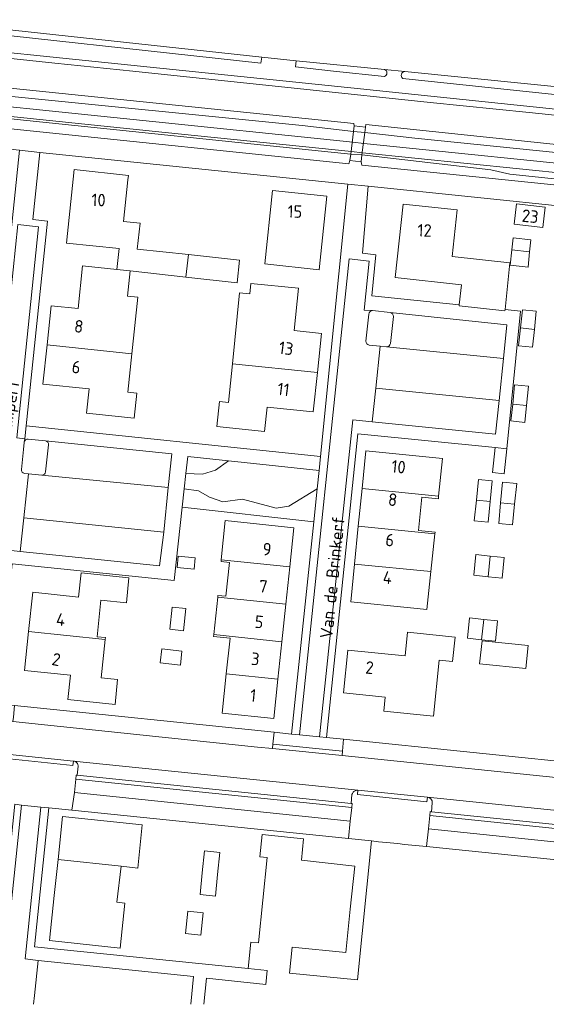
# Model space of a CAD drawing. Extents: x 168026 to 168874, y 448609 to 449769.
# Tile 18 of 39: x 168567 to 168642, y 448609 to 448751. Entities that reach past the tile are written whole.
import ezdxf
from ezdxf.enums import TextEntityAlignment as Align

# ---------------------------------------------------------------- set-up
doc = ezdxf.new("R2010")
doc.units = 0
for name, color, linetype, lineweight in [('B-WE-GR-BEPLANTING_CULTUUR_HEESTERS-GV', 252, 'Continuous', 5), ('B-WE-GR-GRAS-GV', 252, 'Continuous', 5), ('B-WE-KW-KUNSTWERK_DEK-GV', 252, 'Continuous', 5), ('B-WE-OG-TERREIN_CULTUURSCHEIDING-GV', 252, 'Continuous', 5), ('B-WE-OG-TERREIN_ERF-GV', 252, 'Continuous', 5), ('B-WE-OG-TOPOGRAFIE-T18', 7, 'Continuous', 5), ('B-WE-OG-TOPOGRAFIE_BEBOUWING-GV', 1, 'Continuous', 18), ('B-WE-OG-TOPOGRAFIE_BEBOUWING-T18', 7, 'Continuous', 5), ('B-WE-OG-WATER_SLOOT-GV', 252, 'Continuous', 5), ('B-WE-VH-VERHARDING_ASFALT-GV', 252, 'Continuous', 5), ('B-WE-VH-VERHARDING_BEDRIJFSVLOERPLAAT-GV', 252, 'Continuous', 5), ('B-WE-VH-VERHARDING_BETONSTRAATSTEEN-GV', 252, 'Continuous', 5), ('B-WE-VH-VERHARDING_STRAATBAKSTEEN-GV', 252, 'Continuous', 5), ('B-WE-VH-VERHARDING_TEGEL-GV', 252, 'Continuous', 5)]:
    doc.layers.add(name, color=color, linetype=linetype, lineweight=lineweight)
doc.styles.add('NLCS-ISO-ANNOTATIEF-T18', font='NLCS-ISO.ttf', dxfattribs={"height": 1.8})

msp = doc.modelspace()

# ---------------------------------------------------------------- linework, layer by layer
at = {"layer": 'B-WE-GR-BEPLANTING_CULTUUR_HEESTERS-GV', "flags": 128}
for points in [[(168616.747, 448708.392), (168616.318, 448704.504)], [(168619.821, 448708.597), (168617.287, 448708.891)], [(168619.845, 448704.152), (168620.262, 448708.058)], [(168616.809, 448703.942), (168618.392, 448703.767), (168619.304, 448703.666)], [(168567.261, 448690.018), (168567.255, 448689.973), (168567.152, 448688.966), (168566.851, 448686.088)], [(168570.311, 448690.183), (168567.811, 448690.437)], [(168570.329, 448685.725), (168570.744, 448689.631)], [(168567.289, 448685.528), (168567.845, 448685.472), (168569.787, 448685.276)]]:
    msp.add_lwpolyline(points, dxfattribs=at)
at = {"layer": 'B-WE-GR-BEPLANTING_CULTUUR_HEESTERS-GV'}
for points in [[(168617.287, 448708.891, 0.3993709), (168616.747, 448708.392)], [(168620.262, 448708.058, 0.3796729), (168619.821, 448708.597)], [(168616.318, 448704.504, 0.3675794), (168616.809, 448703.942)], [(168619.304, 448703.666, 0.3398409), (168619.845, 448704.152)], [(168567.811, 448690.437, 0.3951464), (168567.261, 448690.018)], [(168570.744, 448689.631, 0.4071737), (168570.311, 448690.183)], [(168566.851, 448686.088, 0.4147563), (168567.289, 448685.528)], [(168569.787, 448685.276, 0.4085839), (168570.329, 448685.725)]]:
    msp.add_lwpolyline(points, format="xyb", dxfattribs=at)
at = {"layer": 'B-WE-GR-BEPLANTING_CULTUUR_HEESTERS-GV', "flags": 128}
for points in [[(168596.587, 448687.31), (168590.729, 448687.946), (168590.473, 448685.497), (168592.873, 448685.402), (168594.721, 448685.975)], [(168590.23, 448683.308), (168589.934, 448680.674), (168608.821, 448678.555), (168609.328, 448683.323), (168605.274, 448680.828), (168603.45, 448680.529), (168598.588, 448681.825), (168595.79, 448681.45), (168593.88, 448682.121), (168592.303, 448683.034)]]:
    msp.add_lwpolyline(points, close=True, dxfattribs=at)
at = {"layer": 'B-WE-GR-GRAS-GV', "flags": 128}
msp.add_lwpolyline([(168517.406, 448755.058), (168517.336, 448754.427), (168517.221, 448753.391), (168519.532, 448753.153), (168519.638, 448754.178), (168601.4, 448745.285), (168606.33, 448744.773), (168619.017, 448743.498), (168621.894, 448743.208), (168721.893, 448733.155), (168721.888, 448733.812), (168723.359, 448733.672), (168727.061, 448734.091), (168727.13, 448733.479)], dxfattribs=at)
at = {"layer": 'B-WE-KW-KUNSTWERK_DEK-GV', "flags": 128}
msp.add_lwpolyline([(168616.263, 448735.235), (168614.62, 448735.413), (168614.527, 448734.628), (168614.139, 448731.361), (168614.033, 448730.463), (168615.622, 448730.265), (168615.747, 448731.234), (168616.161, 448734.447)], close=True, dxfattribs=at)
at = {"layer": 'B-WE-OG-TERREIN_CULTUURSCHEIDING-GV', "flags": 128}
for points in [[(168709.32, 448725.834), (168616.326, 448735.605), (168616.263, 448735.235), (168614.62, 448735.413), (168614.596, 448735.773), (168520.025, 448745.468), (168519.965, 448745.289), (168519.921, 448745.159), (168518.323, 448745.315), (168518.324, 448745.328), (168518.337, 448745.657), (168488.912, 448748.601), (168488.284, 448742.905), (168517.657, 448739.922), (168517.776, 448740.25), (168517.815, 448740.356), (168519.414, 448740.192), (168519.475, 448739.857), (168519.502, 448739.705), (168613.859, 448729.961), (168614.033, 448730.463), (168615.622, 448730.265), (168615.745, 448729.765), (168708.801, 448720.244)], [(168708.627, 448724.998), (168623.371, 448733.646), (168616.161, 448734.447), (168614.527, 448734.628), (168607.147, 448735.448), (168519.907, 448744.193), (168519.823, 448744.201), (168518.227, 448744.379), (168518.221, 448744.379), (168491.827, 448747.218), (168490.817, 448746.389), (168490.731, 448745.822), (168518.066, 448743.003)], [(168653.431, 448727.718), (168615.851, 448731.552), (168614.256, 448731.714), (168587.499, 448734.444), (168519.598, 448741.51), (168517.931, 448741.683), (168490.739, 448744.513), (168491.826, 448743.646), (168514.261, 448741.664), (168517.891, 448741.316), (168517.913, 448741.314), (168519.513, 448741.161), (168519.604, 448741.152), (168524.364, 448740.696), (168610.852, 448731.669), (168614.139, 448731.361), (168615.747, 448731.234), (168634.254, 448729.096), (168637, 448728.464), (168708.976, 448720.929)], [(168519.907, 448744.193), (168607.147, 448735.448), (168614.527, 448734.628), (168616.161, 448734.447), (168623.371, 448733.646), (168708.627, 448724.998)], [(168518.066, 448743.003), (168519.733, 448742.831), (168614.422, 448733.064), (168616.017, 448732.9), (168653.493, 448729.034)], [(168708.976, 448720.929), (168637, 448728.464), (168634.254, 448729.096), (168615.747, 448731.234), (168614.139, 448731.361), (168610.852, 448731.669), (168524.364, 448740.696)]]:
    msp.add_lwpolyline(points, dxfattribs=at)
for points in [[(168596.587, 448687.31), (168594.721, 448685.975), (168592.873, 448685.402), (168590.473, 448685.497), (168590.23, 448683.308), (168592.303, 448683.034), (168593.88, 448682.121), (168595.79, 448681.45), (168598.588, 448681.825), (168603.45, 448680.529), (168605.274, 448680.828), (168609.328, 448683.323), (168609.607, 448685.957)], [(168574.45, 448639.726), (168614.074, 448635.612), (168614.29, 448637.533), (168574.643, 448641.607)], [(168665.668, 448632.255), (168625.517, 448636.399), (168625.3, 448634.475), (168665.457, 448630.33)]]:
    msp.add_lwpolyline(points, close=True, dxfattribs=at)
at = {"layer": 'B-WE-OG-TERREIN_ERF-GV', "flags": 128}
for points in [[(168567.535, 448692.36), (168609.817, 448687.956), (168613.722, 448727.046), (168569.474, 448731.609), (168568.478, 448721.959), (168570.58, 448721.751)], [(168582.719, 448702.696), (168582.141, 448697.177), (168583.434, 448697.041), (168583.059, 448693.461), (168576.197, 448694.179), (168576.561, 448697.66), (168569.947, 448698.353), (168570.536, 448703.972), (168571.124, 448709.591), (168575.003, 448709.185), (168575.645, 448715.322), (168580.572, 448714.806), (168580.888, 448717.79), (168573.301, 448718.594), (168574.418, 448729.135), (168582.217, 448728.308), (168582.131, 448727.649), (168581.501, 448721.688), (168583.888, 448721.436), (168583.493, 448717.697), (168590.827, 448716.922), (168598.161, 448716.147), (168597.815, 448712.866), (168590.485, 448713.698), (168582.478, 448714.606), (168582.099, 448710.986), (168583.571, 448710.832)], [(168602.918, 448726.137), (168610.707, 448725.305), (168609.608, 448714.768), (168601.793, 448715.603)], [(168637.615, 448721.278), (168637.957, 448724.221), (168642.091, 448723.741), (168641.749, 448720.798)], [(168639.837, 448717.327), (168639.611, 448715.108), (168637.055, 448715.395), (168637.278, 448717.592), (168637.458, 448719.36), (168640.014, 448719.073)], [(168597.142, 448701.238), (168598.184, 448711.44), (168599.647, 448711.29), (168599.8, 448712.792), (168606.664, 448712.091), (168606.044, 448706.022), (168609.924, 448705.626), (168609.348, 448699.99), (168608.772, 448694.355), (168602.137, 448695.033), (168601.781, 448691.551), (168594.917, 448692.252), (168595.283, 448695.834), (168596.576, 448695.702)], [(168640.512, 448706.197), (168640.242, 448703.62), (168638.253, 448703.828), (168638.523, 448706.404), (168638.795, 448709.003), (168640.784, 448708.795)], [(168639.391, 448695.255), (168639.146, 448692.843), (168637.157, 448693.047), (168637.403, 448695.461), (168637.684, 448698.225), (168639.673, 448698.021)], [(168625.656, 448671.421), (168625.089, 448665.969), (168622.707, 448666.213), (168614.16, 448667.087), (168614.697, 448672.507), (168615.234, 448677.926), (168615.771, 448683.346), (168616.308, 448688.765), (168627.333, 448687.639), (168626.766, 448682.256), (168626.725, 448681.865), (168624.349, 448682.115), (168623.856, 448677.341), (168626.246, 448677.092), (168626.22, 448676.837)], [(168634.527, 448685.665), (168636.189, 448685.479), (168636.551, 448689.057), (168634.886, 448689.223)], [(168632.187, 448681.688), (168632.492, 448684.654), (168634.474, 448684.45), (168634.169, 448681.483), (168633.863, 448678.516), (168631.881, 448678.721)], [(168637.68, 448681.084), (168637.372, 448678.122), (168635.398, 448678.305), (168635.675, 448681.293), (168635.952, 448684.28), (168637.99, 448684.068)], [(168608.821, 448678.555), (168589.934, 448680.674), (168588.767, 448670.127), (168565.518, 448672.541), (168563.373, 448652.478), (168565.875, 448652.214), (168603.13, 448648.35), (168605.623, 448648.1)], [(168604.253, 448661.346), (168603.692, 448655.969), (168603.103, 448650.326), (168595.689, 448651.1), (168596.278, 448656.743), (168596.813, 448661.865), (168594.451, 448662.111), (168594.478, 448662.367), (168595.039, 448667.744), (168595.065, 448667.99), (168596.208, 448667.871), (168596.717, 448672.749), (168595.519, 448672.874), (168595.546, 448673.132), (168596.132, 448678.746), (168605.963, 448677.719), (168605.377, 448672.105), (168604.815, 448666.723)], [(168591.655, 448671.789), (168589.214, 448671.993), (168589.358, 448673.613), (168591.799, 448673.408)], [(168634.164, 448673.641), (168636.197, 448673.425), (168635.883, 448670.474), (168633.867, 448670.688), (168631.818, 448670.906), (168632.132, 448673.857)], [(168578.888, 448661.691), (168578.311, 448656.171), (168580.668, 448655.925), (168580.294, 448652.344), (168573.531, 448653.051), (168573.895, 448656.532), (168567.291, 448657.223), (168567.878, 448662.842), (168568.466, 448668.461), (168575.07, 448667.771), (168575.434, 448671.252), (168582.296, 448670.535), (168581.922, 448666.954), (168578.272, 448667.336), (168577.721, 448662.064), (168578.914, 448661.94)], [(168588.188, 448663.142), (168588.513, 448666.322), (168590.466, 448666.121), (168590.141, 448662.94)], [(168632.935, 448661.627), (168630.892, 448661.843), (168631.202, 448664.781), (168633.237, 448664.566), (168635.238, 448664.355), (168634.928, 448661.416)], [(168618.885, 448651.395), (168619.088, 448653.384), (168613.119, 448653.993), (168613.748, 448660.161), (168621.966, 448659.323), (168622.311, 448662.706), (168629.125, 448662.01), (168628.77, 448658.528), (168626.86, 448658.723), (168626.038, 448650.665)], [(168639.615, 448660.791), (168639.276, 448657.509), (168632.659, 448658.192), (168632.999, 448661.475)], [(168589.884, 448660.018), (168589.673, 448657.996), (168586.797, 448658.323), (168587.026, 448660.343)], [(168601.531, 448624.239), (168602.164, 448630.354), (168601.086, 448630.481), (168601.405, 448633.668), (168607.374, 448633.044), (168607.07, 448629.969), (168614.716, 448629.154), (168614.078, 448622.94), (168613.44, 448616.726), (168605.749, 448617.521), (168605.351, 448613.792), (168615.109, 448612.808), (168617.144, 448632.745), (168613.84, 448633.084), (168574.1, 448637.185), (168570.773, 448637.497), (168568.743, 448617.553), (168599.415, 448614.426), (168599.796, 448618.241), (168600.898, 448618.13)], [(168580.54, 448623.982), (168581.714, 448623.837), (168581.04, 448617.369), (168570.894, 448618.441), (168571.572, 448624.921), (168572.113, 448630.082), (168572.758, 448636.244), (168584.208, 448635.045), (168583.558, 448628.839), (168581.176, 448629.133)], [(168595.03, 448627.958), (168594.709, 448624.823), (168592.506, 448625.054), (168592.827, 448628.184), (168593.147, 448631.313), (168595.35, 448631.082)], [(168590.435, 448619.457), (168590.753, 448622.653), (168592.933, 448622.408), (168592.615, 448619.212)]]:
    msp.add_lwpolyline(points, close=True, dxfattribs=at)
msp.add_lwpolyline([(168661.027, 448722.179), (168616.636, 448726.74), (168615.819, 448717.136), (168617.727, 448716.917), (168617.161, 448710.988), (168629.718, 448709.703), (168630.028, 448712.609), (168620.542, 448713.621), (168621.666, 448724.158), (168629.436, 448723.342), (168628.721, 448716.638), (168636.984, 448715.757), (168636.304, 448709.028), (168638.545, 448708.799), (168636.551, 448689.057), (168636.189, 448685.479), (168634.527, 448685.665), (168634.886, 448689.223), (168615.176, 448691.179), (168610.642, 448647.596), (168613.115, 448647.341), (168650.36, 448643.521)], dxfattribs=at)
at = {"layer": 'B-WE-OG-TOPOGRAFIE_BEBOUWING-GV', "flags": 128}
for points in [[(168582.478, 448714.606), (168590.485, 448713.698), (168590.827, 448716.922), (168583.493, 448717.697), (168583.888, 448721.436), (168581.501, 448721.688), (168582.131, 448727.649), (168582.217, 448728.308), (168574.418, 448729.135), (168573.301, 448718.594), (168580.888, 448717.79), (168580.572, 448714.806)], [(168602.918, 448726.137), (168601.793, 448715.603), (168609.608, 448714.768), (168610.707, 448725.305)], [(168636.304, 448709.028), (168636.984, 448715.757), (168628.721, 448716.638), (168629.436, 448723.342), (168621.666, 448724.158), (168620.542, 448713.621), (168630.028, 448712.609), (168629.718, 448709.703), (168629.704, 448709.567), (168636.287, 448708.865)], [(168637.615, 448721.278), (168641.749, 448720.798), (168642.091, 448723.741), (168637.957, 448724.221)], [(168637.278, 448717.592), (168639.837, 448717.327), (168640.014, 448719.073), (168637.458, 448719.36)], [(168590.485, 448713.698), (168597.815, 448712.866), (168598.161, 448716.147), (168590.827, 448716.922)], [(168639.837, 448717.327), (168637.278, 448717.592), (168637.055, 448715.395), (168639.611, 448715.108)], [(168570.536, 448703.972), (168582.719, 448702.696), (168583.571, 448710.832), (168582.099, 448710.986), (168582.478, 448714.606), (168580.572, 448714.806), (168575.645, 448715.322), (168575.003, 448709.185), (168571.124, 448709.591)], [(168609.348, 448699.99), (168609.924, 448705.626), (168606.044, 448706.022), (168606.664, 448712.091), (168599.8, 448712.792), (168599.647, 448711.29), (168598.184, 448711.44), (168597.142, 448701.238)], [(168638.523, 448706.404), (168640.512, 448706.197), (168640.784, 448708.795), (168638.795, 448709.003)], [(168640.512, 448706.197), (168638.523, 448706.404), (168638.253, 448703.828), (168640.242, 448703.62)], [(168570.536, 448703.972), (168569.947, 448698.353), (168576.561, 448697.66), (168576.197, 448694.179), (168583.059, 448693.461), (168583.434, 448697.041), (168582.141, 448697.177), (168582.719, 448702.696)], [(168609.348, 448699.99), (168597.142, 448701.238), (168596.576, 448695.702), (168595.283, 448695.834), (168594.917, 448692.252), (168601.781, 448691.551), (168602.137, 448695.033), (168608.772, 448694.355)], [(168637.403, 448695.461), (168639.391, 448695.255), (168639.673, 448698.021), (168637.684, 448698.225)], [(168639.391, 448695.255), (168637.403, 448695.461), (168637.157, 448693.047), (168639.146, 448692.843)], [(168626.766, 448682.256), (168627.333, 448687.639), (168616.308, 448688.765), (168615.771, 448683.346)], [(168634.169, 448681.483), (168634.474, 448684.45), (168632.492, 448684.654), (168632.187, 448681.688)], [(168635.675, 448681.293), (168637.68, 448681.084), (168637.99, 448684.068), (168635.952, 448684.28)], [(168615.234, 448677.926), (168626.22, 448676.837), (168626.246, 448677.092), (168623.856, 448677.341), (168624.349, 448682.115), (168626.725, 448681.865), (168626.766, 448682.256), (168615.771, 448683.346)], [(168634.169, 448681.483), (168632.187, 448681.688), (168631.881, 448678.721), (168633.863, 448678.516)], [(168637.68, 448681.084), (168635.675, 448681.293), (168635.398, 448678.305), (168637.372, 448678.122)], [(168605.377, 448672.105), (168605.963, 448677.719), (168596.132, 448678.746), (168595.546, 448673.132)], [(168625.656, 448671.421), (168626.22, 448676.837), (168615.234, 448677.926), (168614.697, 448672.507)], [(168591.655, 448671.789), (168591.799, 448673.408), (168589.358, 448673.613), (168589.214, 448671.993)], [(168604.815, 448666.723), (168605.377, 448672.105), (168595.546, 448673.132), (168595.519, 448672.874), (168596.717, 448672.749), (168596.208, 448667.871), (168595.065, 448667.99), (168595.039, 448667.744)], [(168634.164, 448673.641), (168632.132, 448673.857), (168631.818, 448670.906), (168633.867, 448670.688)], [(168635.883, 448670.474), (168636.197, 448673.425), (168634.164, 448673.641), (168633.867, 448670.688)], [(168622.707, 448666.213), (168625.089, 448665.969), (168625.656, 448671.421), (168614.697, 448672.507), (168614.16, 448667.087)], [(168578.888, 448661.691), (168578.914, 448661.94), (168577.721, 448662.064), (168578.272, 448667.336), (168581.922, 448666.954), (168582.296, 448670.535), (168575.434, 448671.252), (168575.07, 448667.771), (168568.466, 448668.461), (168567.878, 448662.842)], [(168595.039, 448667.744), (168594.478, 448662.367), (168604.253, 448661.346), (168604.815, 448666.723)], [(168588.188, 448663.142), (168590.141, 448662.94), (168590.466, 448666.121), (168588.513, 448666.322)], [(168632.935, 448661.627), (168633.237, 448664.566), (168631.202, 448664.781), (168630.892, 448661.843)], [(168633.237, 448664.566), (168632.935, 448661.627), (168634.928, 448661.416), (168635.238, 448664.355)], [(168567.878, 448662.842), (168567.291, 448657.223), (168573.895, 448656.532), (168573.531, 448653.051), (168580.294, 448652.344), (168580.668, 448655.925), (168578.311, 448656.171), (168578.888, 448661.691)], [(168603.692, 448655.969), (168604.253, 448661.346), (168594.478, 448662.367), (168594.451, 448662.111), (168596.813, 448661.865), (168596.278, 448656.743)], [(168618.885, 448651.395), (168626.038, 448650.665), (168626.86, 448658.723), (168628.77, 448658.528), (168629.125, 448662.01), (168622.311, 448662.706), (168621.966, 448659.323), (168613.748, 448660.161), (168613.119, 448653.993), (168619.088, 448653.384)], [(168639.615, 448660.791), (168632.999, 448661.475), (168632.659, 448658.192), (168639.276, 448657.509)], [(168589.884, 448660.018), (168587.026, 448660.343), (168586.797, 448658.323), (168589.673, 448657.996)], [(168596.278, 448656.743), (168595.689, 448651.1), (168603.103, 448650.326), (168603.692, 448655.969)], [(168572.113, 448630.082), (168581.176, 448629.133), (168583.558, 448628.839), (168584.208, 448635.045), (168572.758, 448636.244)]]:
    msp.add_lwpolyline(points, close=True, dxfattribs=at)
at = {"layer": 'B-WE-OG-WATER_SLOOT-GV', "flags": 128}
for points in [[(168618.972, 448742.505), (168611.675, 448743.273), (168606.221, 448743.87), (168606.33, 448744.773), (168601.4, 448745.285), (168601.212, 448744.418), (168552.211, 448749.783), (168519.532, 448753.153), (168517.221, 448753.391), (168516.94, 448750.861), (168518.848, 448750.663), (168615.524, 448740.739), (168723.47, 448729.481), (168724.291, 448729.429), (168726.917, 448729.271)], [(168519.733, 448742.831), (168518.066, 448743.003), (168490.731, 448745.822), (168490.555, 448744.659), (168490.739, 448744.513), (168517.931, 448741.683), (168519.598, 448741.51), (168587.499, 448734.444), (168614.256, 448731.714), (168615.851, 448731.552), (168653.431, 448727.718)], [(168619.017, 448743.498), (168606.33, 448744.773), (168606.221, 448743.87), (168611.675, 448743.273), (168618.972, 448742.505)], [(168621.894, 448743.208), (168619.017, 448743.498)], [(168653.493, 448729.034), (168616.017, 448732.9), (168614.422, 448733.064), (168519.733, 448742.831)], [(168621.623, 448742.226), (168667.933, 448737.355), (168702.19, 448734.035), (168721.899, 448732.291), (168721.893, 448733.155), (168621.894, 448743.208)], [(168721.893, 448733.155), (168721.899, 448732.291), (168702.19, 448734.035), (168667.933, 448737.355), (168621.623, 448742.226)]]:
    msp.add_lwpolyline(points, dxfattribs=at)
msp.add_lwpolyline([(168519.532, 448753.153), (168552.211, 448749.783), (168601.212, 448744.418), (168601.4, 448745.285), (168519.638, 448754.178)], close=True, dxfattribs=at)
at = {"layer": 'B-WE-OG-WATER_SLOOT-GV'}
for points in [[(168619.017, 448743.498, -0.7198909), (168618.972, 448742.505)], [(168618.972, 448742.505, 0.7198909), (168619.017, 448743.498)], [(168621.623, 448742.226, -0.7053781), (168621.894, 448743.208)], [(168621.894, 448743.208, 0.7053781), (168621.623, 448742.226)]]:
    msp.add_lwpolyline(points, format="xyb", dxfattribs=at)
at = {"layer": 'B-WE-VH-VERHARDING_ASFALT-GV', "flags": 128}
msp.add_lwpolyline([(168516.94, 448750.861), (168515.276, 448751.034), (168502.097, 448752.405), (168482.337, 448754.476), (168482.235, 448753.488), (168517.825, 448749.811), (168540.472, 448747.531), (168559.008, 448745.705), (168565.819, 448745.06), (168571.672, 448744.416), (168582.857, 448743.279), (168596.916, 448741.776), (168607.412, 448740.703), (168625.555, 448738.787), (168639.778, 448737.311), (168663.265, 448734.87), (168682.735, 448732.756), (168701.528, 448730.801), (168718.859, 448728.985), (168724.21, 448728.511), (168724.291, 448729.429), (168723.47, 448729.481), (168615.524, 448740.739), (168518.848, 448750.663)], close=True, dxfattribs=at)
for points in [[(168520.025, 448745.468), (168614.596, 448735.773), (168614.62, 448735.413), (168616.263, 448735.235), (168616.326, 448735.605), (168709.32, 448725.834)], [(168663.265, 448734.87), (168639.778, 448737.311), (168625.555, 448738.787), (168607.412, 448740.703), (168596.916, 448741.776), (168582.857, 448743.279), (168571.672, 448744.416), (168565.819, 448745.06)]]:
    msp.add_lwpolyline(points, dxfattribs=at)
at = {"layer": 'B-WE-VH-VERHARDING_BEDRIJFSVLOERPLAAT-GV', "flags": 128}
for points in [[(168612.901, 448644.998), (168612.96, 448645.644), (168602.963, 448646.654), (168602.887, 448646.005)], [(168574.318, 448644.222), (168564.285, 448645.239), (168564.24, 448644.636), (168574.239, 448643.565)], [(168625.18, 448639.018), (168615.163, 448640.023), (168615.104, 448639.398), (168625.088, 448638.366)]]:
    msp.add_lwpolyline(points, close=True, dxfattribs=at)
at = {"layer": 'B-WE-VH-VERHARDING_BETONSTRAATSTEEN-GV', "flags": 128}
for points in [[(168617.287, 448708.891), (168616.062, 448708.95), (168616.782, 448715.981), (168613.898, 448716.306), (168606.787, 448647.983), (168609.675, 448647.694), (168614.445, 448693.231), (168617.208, 448692.943), (168617.729, 448697.774), (168618.392, 448703.767), (168616.809, 448703.942)], [(168616.318, 448704.504), (168616.747, 448708.392)], [(168569.787, 448685.276), (168587.94, 448683.487), (168588.468, 448688.31), (168570.311, 448690.183)], [(168570.744, 448689.631), (168570.329, 448685.725)], [(168721.531, 448626.277), (168726.697, 448625.476), (168726.922, 448633.229), (168694.779, 448636.573), (168678.132, 448638.289), (168659.077, 448640.253), (168650.099, 448641.188), (168612.901, 448644.998), (168602.887, 448646.005), (168600.775, 448646.225), (168565.633, 448649.878), (168555.605, 448650.905), (168536.259, 448652.872), (168516.564, 448654.911), (168514.948, 448645.877)], [(168520.318, 448649.73), (168521.526, 448649.645), (168564.285, 448645.239), (168574.318, 448644.222), (168615.163, 448640.023), (168625.18, 448639.018), (168666.552, 448634.76), (168676.519, 448633.73), (168713.811, 448629.867), (168715.037, 448629.758), (168717.299, 448629.474), (168717.918, 448629.391), (168718.331, 448629.312), (168718.735, 448629.194), (168719.125, 448629.038), (168719.499, 448628.846), (168719.853, 448628.619), (168720.184, 448628.36), (168720.489, 448628.07), (168720.765, 448627.753), (168721.009, 448627.411), (168721.22, 448627.047), (168721.395, 448626.665), (168721.531, 448626.277)]]:
    msp.add_lwpolyline(points, dxfattribs=at)
at = {"layer": 'B-WE-VH-VERHARDING_BETONSTRAATSTEEN-GV'}
for points in [[(168616.747, 448708.392, -0.3993709), (168617.287, 448708.891)], [(168616.809, 448703.942, -0.3675794), (168616.318, 448704.504)], [(168570.311, 448690.183, -0.4071737), (168570.744, 448689.631)], [(168570.329, 448685.725, -0.4085839), (168569.787, 448685.276)]]:
    msp.add_lwpolyline(points, format="xyb", dxfattribs=at)
at = {"layer": 'B-WE-VH-VERHARDING_BETONSTRAATSTEEN-GV', "flags": 128}
for points in [[(168567.845, 448685.472), (168567.206, 448679.142), (168587.29, 448677.088), (168587.94, 448683.487), (168569.787, 448685.276)], [(168587.29, 448677.088), (168567.206, 448679.142), (168566.648, 448674.317), (168586.7, 448672.27)], [(168606.787, 448647.983), (168605.623, 448648.1), (168603.13, 448648.35), (168602.963, 448646.654), (168612.96, 448645.644), (168613.115, 448647.341), (168610.642, 448647.596), (168609.675, 448647.694)], [(168615.163, 448640.023), (168574.318, 448644.222), (168574.489, 448644.185), (168574.647, 448644.11), (168574.783, 448644.001), (168574.891, 448643.863), (168574.965, 448643.705), (168575.002, 448643.534), (168575.005, 448643.464), (168574.833, 448642.174), (168614.193, 448638.12), (168614.325, 448639.419), (168614.387, 448639.587), (168614.484, 448639.736), (168614.612, 448639.86), (168614.765, 448639.953), (168614.935, 448640.009), (168615.112, 448640.026)], [(168615.163, 448640.023), (168615.112, 448640.026), (168614.935, 448640.009), (168614.765, 448639.953), (168614.612, 448639.86), (168614.484, 448639.736), (168614.387, 448639.587), (168614.325, 448639.419), (168614.193, 448638.12), (168614.338, 448638.108), (168614.29, 448637.533), (168614.074, 448635.612), (168613.84, 448633.084), (168617.144, 448632.745), (168618.128, 448632.645), (168620.893, 448632.364), (168621.874, 448632.264), (168625.036, 448631.94), (168625.3, 448634.475), (168625.517, 448636.399), (168625.556, 448636.958), (168625.724, 448636.942), (168625.852, 448638.244), (168625.85, 448638.318), (168625.817, 448638.489), (168625.746, 448638.649), (168625.64, 448638.788), (168625.506, 448638.9), (168625.35, 448638.978), (168625.18, 448639.018), (168625.088, 448638.366), (168615.104, 448639.398)], [(168625.724, 448636.942), (168665.589, 448632.864), (168665.719, 448634.176), (168665.783, 448634.341), (168665.882, 448634.488), (168666.012, 448634.609), (168666.165, 448634.698), (168666.335, 448634.75), (168666.512, 448634.763), (168666.552, 448634.76), (168625.18, 448639.018), (168625.35, 448638.978), (168625.506, 448638.9), (168625.64, 448638.788), (168625.746, 448638.649), (168625.817, 448638.489), (168625.85, 448638.318), (168625.852, 448638.244)]]:
    msp.add_lwpolyline(points, close=True, dxfattribs=at)
at = {"layer": 'B-WE-VH-VERHARDING_STRAATBAKSTEEN-GV', "flags": 128}
for points in [[(168562.399, 448690.97), (168558.428, 448653.001), (168559.26, 448652.913), (168566.327, 448721.276), (168569.298, 448720.941), (168566.198, 448690.632), (168567.326, 448690.483), (168567.535, 448692.36), (168570.58, 448721.751), (168568.478, 448721.959), (168569.474, 448731.609), (168566.554, 448731.936), (168562.526, 448692.988)], [(168634.886, 448689.223), (168636.551, 448689.057), (168638.545, 448708.799), (168636.304, 448709.028), (168636.287, 448708.865), (168629.704, 448709.567), (168629.718, 448709.703), (168617.161, 448710.988), (168617.727, 448716.917), (168615.819, 448717.136), (168616.636, 448726.74), (168613.722, 448727.046), (168609.817, 448687.956), (168609.607, 448685.957), (168609.328, 448683.323), (168608.821, 448678.555), (168605.623, 448648.1), (168606.787, 448647.983), (168613.898, 448716.306), (168616.782, 448715.981), (168616.062, 448708.95), (168617.287, 448708.891), (168619.821, 448708.597), (168636.579, 448706.845), (168636.094, 448702.013), (168635.453, 448695.981), (168634.937, 448691.167), (168617.208, 448692.943), (168614.445, 448693.231), (168609.675, 448647.694), (168610.642, 448647.596), (168615.176, 448691.179)], [(168619.304, 448703.666), (168618.392, 448703.767), (168617.729, 448697.774), (168635.453, 448695.981), (168636.094, 448702.013)], [(168617.729, 448697.774), (168617.208, 448692.943), (168634.937, 448691.167), (168635.453, 448695.981)]]:
    msp.add_lwpolyline(points, close=True, dxfattribs=at)
for points in [[(168566.851, 448686.088), (168567.152, 448688.966), (168567.255, 448689.973), (168567.261, 448690.018), (168567.326, 448690.483), (168566.198, 448690.632), (168569.298, 448720.941), (168566.327, 448721.276), (168559.26, 448652.913), (168562.245, 448652.598), (168564.529, 448674.53), (168566.648, 448674.317), (168567.206, 448679.142), (168567.845, 448685.472), (168567.289, 448685.528)], [(168619.304, 448703.666), (168636.094, 448702.013), (168636.579, 448706.845), (168619.821, 448708.597)], [(168620.262, 448708.058), (168619.845, 448704.152)], [(168596.587, 448687.31), (168609.607, 448685.957), (168609.817, 448687.956), (168567.535, 448692.36), (168567.326, 448690.483), (168567.261, 448690.018)], [(168567.811, 448690.437), (168570.311, 448690.183), (168588.468, 448688.31), (168587.94, 448683.487), (168587.29, 448677.088), (168586.7, 448672.27), (168566.648, 448674.317), (168564.529, 448674.53), (168562.245, 448652.598), (168563.373, 448652.478), (168565.518, 448672.541), (168588.767, 448670.127), (168589.934, 448680.674), (168590.23, 448683.308), (168590.473, 448685.497), (168590.729, 448687.946), (168596.587, 448687.31)], [(168563.886, 448609.299), (168566.87, 448637.902), (168565.911, 448638.028), (168562.914, 448609.299)], [(168568.708, 448610.575), (168569.233, 448615.607), (168567.383, 448615.814), (168569.646, 448637.625), (168566.87, 448637.902), (168563.886, 448609.299)], [(168593.063, 448609.299), (168593.412, 448613.034), (168601.934, 448612.129), (168602.148, 448614.134), (168599.415, 448614.426), (168568.743, 448617.553), (168570.773, 448637.497), (168569.646, 448637.625), (168567.383, 448615.814), (168569.233, 448615.607), (168591.564, 448613.31), (168591.162, 448609.299)], [(168568.572, 448609.299), (168568.708, 448610.575)]]:
    msp.add_lwpolyline(points, dxfattribs=at)
at = {"layer": 'B-WE-VH-VERHARDING_STRAATBAKSTEEN-GV'}
for points in [[(168619.821, 448708.597, -0.3796729), (168620.262, 448708.058)], [(168619.845, 448704.152, -0.3398409), (168619.304, 448703.666)], [(168567.261, 448690.018, -0.3951464), (168567.811, 448690.437)], [(168567.289, 448685.528, -0.4147563), (168566.851, 448686.088)]]:
    msp.add_lwpolyline(points, format="xyb", dxfattribs=at)
at = {"layer": 'B-WE-VH-VERHARDING_TEGEL-GV', "flags": 128}
for points in [[(168708.801, 448720.244), (168615.745, 448729.765), (168615.622, 448730.265), (168614.033, 448730.463), (168613.859, 448729.961), (168519.502, 448739.705), (168519.475, 448739.857), (168519.414, 448740.192), (168517.815, 448740.356), (168517.776, 448740.25), (168517.657, 448739.922), (168488.284, 448742.905), (168487.84, 448740.025), (168517.583, 448736.969), (168518.268, 448736.899), (168519.17, 448736.807), (168524.261, 448736.288), (168566.554, 448731.936), (168569.474, 448731.609), (168613.722, 448727.046), (168616.636, 448726.74), (168661.027, 448722.179)], [(168565.911, 448638.028), (168566.87, 448637.902), (168569.646, 448637.625), (168570.773, 448637.497), (168574.1, 448637.185), (168574.45, 448639.726), (168574.643, 448641.607), (168574.703, 448642.189), (168574.833, 448642.174), (168575.005, 448643.464), (168575.002, 448643.534), (168574.965, 448643.705), (168574.891, 448643.863), (168574.783, 448644.001), (168574.647, 448644.11), (168574.489, 448644.185), (168574.318, 448644.222), (168574.239, 448643.565), (168564.24, 448644.636)]]:
    msp.add_lwpolyline(points, dxfattribs=at)
for points in [[(168614.033, 448730.463), (168615.622, 448730.265), (168615.747, 448731.234), (168616.161, 448734.447), (168616.263, 448735.235), (168614.62, 448735.413), (168614.527, 448734.628), (168614.139, 448731.361)], [(168600.775, 448646.225), (168602.887, 448646.005), (168602.963, 448646.654), (168603.13, 448648.35), (168565.875, 448652.214), (168565.689, 448650.503), (168565.633, 448649.878)], [(168612.96, 448645.644), (168612.901, 448644.998), (168650.099, 448641.188), (168650.16, 448641.832), (168650.36, 448643.521), (168613.115, 448647.341)], [(168574.643, 448641.607), (168614.29, 448637.533), (168614.338, 448638.108), (168614.193, 448638.12), (168574.833, 448642.174), (168574.703, 448642.189)], [(168613.84, 448633.084), (168614.074, 448635.612), (168574.45, 448639.726), (168574.1, 448637.185)], [(168625.517, 448636.399), (168665.668, 448632.255), (168665.724, 448632.848), (168665.589, 448632.864), (168625.724, 448636.942), (168625.556, 448636.958)], [(168665.247, 448627.84), (168665.457, 448630.33), (168625.3, 448634.475), (168625.036, 448631.94)]]:
    msp.add_lwpolyline(points, close=True, dxfattribs=at)

# ---------------------------------------------------------------- texts
at = {"layer": 'B-WE-OG-TOPOGRAFIE-T18', "style": 'NLCS-ISO-ANNOTATIEF-T18'}
for s, rotation, p in [('Van de Bovenkamperf', 80.5, (168564.034, 448687.216)), ('Van de Brinkerf', 84.1, (168611.5, 448670.574))]:
    msp.add_text(s, height=1.8, rotation=rotation, dxfattribs=at).set_placement(p, align=Align.MIDDLE)
at = {"layer": 'B-WE-OG-TOPOGRAFIE_BEBOUWING-T18', "style": 'NLCS-ISO-ANNOTATIEF-T18'}
for s, rotation, p in [('10', 358.6, (168577.931, 448724.764)), ('15', 358.6, (168606.13, 448723.118)), ('23', 353.9, (168639.919, 448722.438)), ('12', 358.6, (168624.758, 448720.405)), ('8', 352.6, (168575.097, 448706.63)), ('13', 352.6, (168604.871, 448703.478)), ('6', 352.6, (168574.717, 448700.781)), ('11', 352.6, (168604.49, 448697.581)), ('10', 354.3, (168621.018, 448686.465)), ('8', 354, (168620.17, 448681.747)), ('6', 354.3, (168619.759, 448675.957)), ('9', 354.6, (168602.125, 448674.635)), ('4', 354.1, (168619.422, 448670.57)), ('7', 353.9, (168601.576, 448669.305)), ('4', 352.6, (168572.502, 448664.545)), ('5', 353.6, (168600.993, 448664.201)), ('3', 354.7, (168600.447, 448658.885)), ('2', 348.4, (168571.859, 448658.809)), ('2', 354.1, (168616.854, 448657.633)), ('1', 354.3, (168600.139, 448653.639))]:
    msp.add_text(s, height=1.8, rotation=rotation, dxfattribs=at).set_placement(p, align=Align.MIDDLE)

doc.saveas('drawing.dxf')
